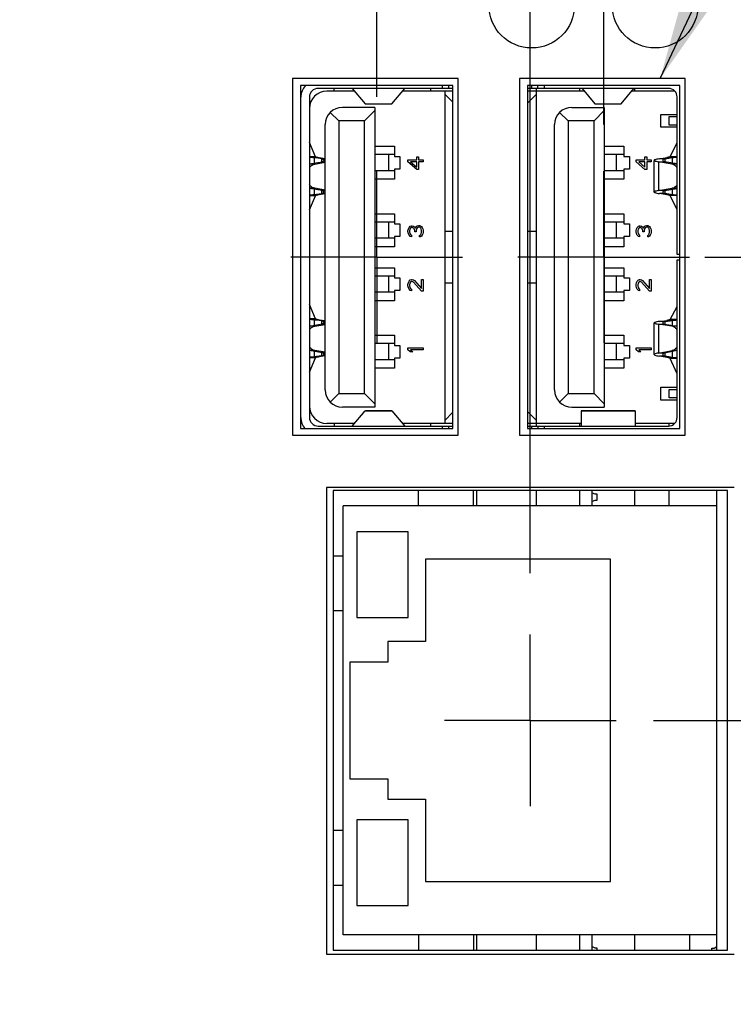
# Model space of a CAD drawing. Header units: inches. Extents: x 0.2 to 16.8, y 0.1 to 10.8.
# Tile 9 of 21: x 6.9 to 7.9, y 6 to 7.5. Entities that reach past the tile are written whole.
import ezdxf

# ---------------------------------------------------------------- set-up
doc = ezdxf.new("R2010")
doc.units = ezdxf.units.IN
doc.header["$LTSCALE"] = 0.935
doc.header["$MEASUREMENT"] = 0
doc.linetypes.add('CENTER', pattern=[0.6, 0.375, -0.075, 0.075, -0.075])
doc.layers.get('0').update_dxf_attribs({"linetype": 'CONTINUOUS'})
for name, color, linetype in [('DATUMCURVES', 7, 'CONTINUOUS'), ('DEFAULT_1', 7, 'CENTER'), ('DETAIL', 7, 'CONTINUOUS'), ('DIMENSIONS', 7, 'CONTINUOUS')]:
    doc.layers.add(name, color=color, linetype=linetype)
doc.styles.get("Standard").update_dxf_attribs({"font": 'txt', "width": 0.8})
doc.dimstyles.new('DIMSTYLE_1', dxfattribs={"dimtxt": 0.125, "dimasz": 0.18, "dimexe": 0.18, "dimexo": 0.0625, "dimgap": 0.09, "dimtad": 0, "dimtih": 1, "dimtoh": 1, "dimdec": 3, "dimzin": 4, "dimdsep": 46, "dimtxsty": 'STANDARD', "dimblk": '_FILLED', "dimblk1": '_FILLED', "dimblk2": '_FILLED', "dimcen": 0.09, "dimadec": 0, "dimazin": 0, "dimtp": 0.01, "dimtm": 0.01, "dimtfac": 1, "dimtdec": 3, "dimtofl": 0, "dimtmove": 0, "dimatfit": 3, "dimldrblk": '_FILLED', "dimfxl": 1, "dimtolj": 1, "dimtzin": 4, "dimarcsym": 0})

# ---------------------------------------------------------------- blocks, each defined once
blk = doc.blocks.new('*D1')
at = {"layer": 'DIMENSIONS', "color": 2, "linetype": 'CONTINUOUS'}
blk.add_line((6.1408, 5.055), (6.1408, 9.0511), dxfattribs=at)
at = {"layer": 'DIMENSIONS', "color": 2, "linetype": 'CONTINUOUS', "width": 0.8}
for s, p in [(']', (6.2033, 10.3386)), ('49.38', (6.2033, 9.8386)), ('[', (6.2033, 9.7386)), ('1.944', (6.2033, 9.1136))]:
    blk.add_text(s, height=0.125, rotation=90, dxfattribs=at).set_placement(p)
blk = doc.blocks.new('_FILLED')
at = {"color": 0, "linetype": 'BYBLOCK'}
blk.add_solid([(0, 0), (-1, 0.1736), (-1, -0.1736)], dxfattribs=at)
blk = doc.blocks.new('*D9')
at = {"layer": 'DIMENSIONS', "color": 2, "linetype": 'CONTINUOUS'}
blk.add_line((7.7915, 6.4606), (9.2663, 6.4606), dxfattribs=at)
at = {"layer": 'DIMENSIONS', "color": 2, "linetype": 'CONTINUOUS', "width": 0.8}
for s, p in [('[', (9.9538, 6.3981)), (']', (10.5538, 6.3981)), ('3.040', (9.3288, 6.3981)), ('77.23', (10.0538, 6.3981))]:
    blk.add_text(s, height=0.125, dxfattribs=at).set_placement(p)
blk = doc.blocks.new('*D10')
at = {"layer": 'DIMENSIONS', "color": 2, "linetype": 'CONTINUOUS'}
blk.add_line((7.8665, 7.1359), (9.2663, 7.1359), dxfattribs=at)
at = {"layer": 'DIMENSIONS', "color": 2, "linetype": 'CONTINUOUS', "width": 0.8}
for s, p in [('[', (9.9538, 7.0734)), (']', (10.5538, 7.0734)), ('3.716', (9.3288, 7.0734)), ('94.38', (10.0538, 7.0734))]:
    blk.add_text(s, height=0.125, dxfattribs=at).set_placement(p)
blk = doc.blocks.new('*D15')
at = {"layer": 'DIMENSIONS', "color": 2, "linetype": 'CONTINUOUS'}
blk.add_line((5.6918, 6.7724), (5.6918, 9.0511), dxfattribs=at)
at = {"layer": 'DIMENSIONS', "color": 2, "linetype": 'CONTINUOUS', "width": 0.8}
for s, p in [(']', (5.7543, 10.3386)), ('60.78', (5.7543, 9.8386)), ('[', (5.7543, 9.7386)), ('2.393', (5.7543, 9.1136))]:
    blk.add_text(s, height=0.125, rotation=90, dxfattribs=at).set_placement(p)
blk = doc.blocks.new('*D16')
at = {"layer": 'DIMENSIONS', "color": 2, "linetype": 'CONTINUOUS'}
blk.add_line((7.6118, 6.675), (7.6118, 9.0511), dxfattribs=at)
at = {"layer": 'DIMENSIONS', "color": 2, "linetype": 'CONTINUOUS', "width": 0.8}
for s, p in [(']', (7.6743, 10.2386)), ('12.01', (7.6743, 9.7386)), ('[', (7.6743, 9.6386)), ('.473', (7.6743, 9.1136))]:
    blk.add_text(s, height=0.125, rotation=90, dxfattribs=at).set_placement(p)
blk = doc.blocks.new('*D17')
at = {"layer": 'DIMENSIONS', "color": 2, "linetype": 'CONTINUOUS'}
for p, q in [((7.1021, 8.7887), (7.1021, 9.0511)), ((7.3878, 8.6375), (7.1021, 8.7887)), ((7.3878, 7.3695), (7.3878, 8.6375))]:
    blk.add_line(p, q, dxfattribs=at)
at = {"layer": 'DIMENSIONS', "color": 2, "linetype": 'CONTINUOUS', "width": 0.8}
for s, p in [(']', (7.1646, 10.2386)), ('17.71', (7.1646, 9.7386)), ('[', (7.1646, 9.6386)), ('.697', (7.1646, 9.1136))]:
    blk.add_text(s, height=0.125, rotation=90, dxfattribs=at).set_placement(p)
blk = doc.blocks.new('*D18')
at = {"layer": 'DIMENSIONS', "color": 2, "linetype": 'CONTINUOUS'}
for p, q in [((7.9653, 8.8228), (7.9653, 9.0511)), ((7.7188, 8.6765), (7.9653, 8.8228)), ((7.7188, 7.3289), (7.7188, 8.6765))]:
    blk.add_line(p, q, dxfattribs=at)
at = {"layer": 'DIMENSIONS', "color": 2, "linetype": 'CONTINUOUS', "width": 0.8}
for s, p in [(']', (8.0278, 10.0386)), ('9.3', (8.0278, 9.7386)), ('[', (8.0278, 9.6386)), ('.366', (8.0278, 9.1136))]:
    blk.add_text(s, height=0.125, rotation=90, dxfattribs=at).set_placement(p)

msp = doc.modelspace()

# ---------------------------------------------------------------- linework, layer by layer
at = {"color": 7, "linetype": 'CONTINUOUS'}
for p, q in [((7.2648, 7.3961), (7.2648, 6.8761)), ((7.5068, 7.3961), (7.2648, 7.3961)), ((7.5068, 6.8761), (7.5068, 7.3961)), ((7.5958, 7.3961), (7.5958, 6.8761)), ((7.8378, 7.3961), (7.5958, 7.3961)), ((7.8378, 6.8761), (7.8378, 7.3961)), ((7.2768, 7.3859), (7.2768, 6.8859)), ((7.4988, 7.3859), (7.2768, 7.3859)), ((7.4988, 7.3817), (7.3023, 7.3817)), ((7.3554, 7.3778), (7.3149, 7.3778)), ((7.3256, 7.3778), (7.3256, 7.3817)), ((7.3521, 7.3816), (7.3711, 7.3594)), ((7.4099, 7.3594), (7.4289, 7.3816)), ((7.4988, 7.3778), (7.4256, 7.3778)), ((7.4665, 7.3778), (7.4665, 7.3817)), ((7.483, 7.3859), (7.483, 7.3817)), ((7.4874, 6.8935), (7.4874, 7.3778)), ((7.4929, 7.3817), (7.4929, 7.3859)), ((7.4988, 6.8859), (7.4988, 7.3859)), ((7.6078, 7.3859), (7.6078, 6.8859)), ((7.8298, 7.3859), (7.6078, 7.3859)), ((7.8134, 7.3817), (7.6078, 7.3817)), ((7.6908, 7.3778), (7.6078, 7.3778)), ((7.6134, 7.3859), (7.6134, 7.3817)), ((7.6205, 7.3778), (7.6205, 6.8935)), ((7.6208, 7.3778), (7.6208, 7.3817)), ((7.6228, 7.3817), (7.6228, 7.3859)), ((7.6327, 7.3817), (7.6327, 7.3859)), ((7.6876, 7.3816), (7.7059, 7.3594)), ((7.7444, 7.3594), (7.7628, 7.3816)), ((7.8223, 7.3778), (7.7596, 7.3778)), ((7.7638, 7.3816), (7.7638, 7.3778)), ((7.8298, 6.8859), (7.8298, 7.3859)), ((7.2897, 7.3691), (7.2897, 6.9022)), ((7.4874, 7.373), (7.4988, 7.3617)), ((7.6078, 7.3604), (7.6205, 7.373)), ((7.826, 7.1396), (7.826, 7.3691)), ((7.385, 7.3541), (7.3378, 7.3541)), ((7.385, 7.3494), (7.3701, 7.3345)), ((7.3711, 7.3594), (7.4099, 7.3594)), ((7.3714, 7.3593), (7.3711, 7.3594)), ((7.3714, 7.3593), (7.4097, 7.3593)), ((7.385, 7.3541), (7.385, 6.9171)), ((7.4099, 7.3594), (7.4097, 7.3593)), ((7.6724, 7.3541), (7.7197, 7.3541)), ((7.7197, 7.3494), (7.7047, 7.3345)), ((7.7059, 7.3594), (7.7444, 7.3594)), ((7.7059, 7.3594), (7.7061, 7.3593)), ((7.7061, 7.3593), (7.7442, 7.3593)), ((7.7197, 7.3541), (7.7197, 6.9171)), ((7.7444, 7.3594), (7.7442, 7.3593)), ((7.3323, 7.3345), (7.32, 7.3468)), ((7.3323, 7.3345), (7.3323, 6.9368)), ((7.3701, 7.3345), (7.3323, 7.3345)), ((7.3701, 6.9368), (7.3701, 7.3345)), ((7.6669, 7.3345), (7.6546, 7.3468)), ((7.6669, 7.3345), (7.6669, 6.9368)), ((7.7047, 7.3345), (7.6669, 7.3345)), ((7.7047, 6.9368), (7.7047, 7.3345)), ((7.8023, 7.325), (7.8023, 7.3439)), ((7.8023, 7.3439), (7.826, 7.3439)), ((7.8145, 7.3282), (7.8145, 7.3408)), ((7.8145, 7.3408), (7.826, 7.3408)), ((7.3126, 6.9423), (7.3126, 7.3289)), ((7.6472, 6.9423), (7.6472, 7.3289)), ((7.826, 7.325), (7.8023, 7.325)), ((7.826, 7.3282), (7.8145, 7.3282)), ((7.2987, 7.2822), (7.2898, 7.3029)), ((7.385, 7.2974), (7.4138, 7.2974)), ((7.4138, 7.2974), (7.4138, 7.2827)), ((7.7197, 7.2974), (7.7484, 7.2974)), ((7.7484, 7.2974), (7.7484, 7.2827)), ((7.8158, 7.2821), (7.8259, 7.303)), ((7.2987, 7.2822), (7.2897, 7.2822)), ((7.2966, 7.2808), (7.2966, 7.2728)), ((7.2966, 7.2808), (7.3039, 7.2808)), ((7.3071, 7.2793), (7.2966, 7.2808)), ((7.3039, 7.2808), (7.3126, 7.2795)), ((7.3071, 7.2793), (7.3071, 7.2746)), ((7.3126, 7.2793), (7.3071, 7.2793)), ((7.4138, 7.2852), (7.385, 7.2852)), ((7.4048, 7.2852), (7.4048, 7.2616)), ((7.4138, 7.2827), (7.4216, 7.2827)), ((7.4216, 7.2827), (7.4216, 7.2642)), ((7.4334, 7.2746), (7.4334, 7.2774)), ((7.4334, 7.2774), (7.4461, 7.2774)), ((7.4461, 7.2774), (7.4461, 7.282)), ((7.4461, 7.282), (7.4489, 7.282)), ((7.4489, 7.282), (7.4489, 7.2774)), ((7.4489, 7.2774), (7.4555, 7.2774)), ((7.4555, 7.2774), (7.4555, 7.2746)), ((7.7484, 7.2852), (7.7197, 7.2852)), ((7.737, 7.2852), (7.737, 7.2616)), ((7.7484, 7.2827), (7.7563, 7.2827)), ((7.7563, 7.2827), (7.7563, 7.2642)), ((7.7661, 7.2746), (7.7661, 7.2774)), ((7.7661, 7.2774), (7.7788, 7.2774)), ((7.7788, 7.2774), (7.7788, 7.282)), ((7.7788, 7.282), (7.7816, 7.282)), ((7.7816, 7.282), (7.7816, 7.2774)), ((7.7816, 7.2774), (7.7882, 7.2774)), ((7.7882, 7.2774), (7.7882, 7.2746)), ((7.7925, 7.2307), (7.7925, 7.2768)), ((7.8004, 7.2791), (7.8111, 7.2808)), ((7.8083, 7.2791), (7.8004, 7.2791)), ((7.8083, 7.2791), (7.819, 7.2808)), ((7.8083, 7.2748), (7.8083, 7.2791)), ((7.8111, 7.2808), (7.819, 7.2808)), ((7.826, 7.2821), (7.8158, 7.2821)), ((7.819, 7.2728), (7.819, 7.2808)), ((7.2897, 7.2716), (7.3081, 7.2748)), ((7.2973, 7.2714), (7.2897, 7.2714)), ((7.2973, 7.2714), (7.3126, 7.274)), ((7.3081, 7.2748), (7.3126, 7.2748)), ((7.4138, 7.2616), (7.385, 7.2616)), ((7.4138, 7.2642), (7.4138, 7.2494)), ((7.4216, 7.2642), (7.4138, 7.2642)), ((7.4461, 7.2636), (7.4334, 7.2746)), ((7.4372, 7.2746), (7.4461, 7.2668)), ((7.4461, 7.2746), (7.4372, 7.2746)), ((7.4461, 7.2668), (7.4461, 7.2746)), ((7.4489, 7.2636), (7.4461, 7.2636)), ((7.4489, 7.2746), (7.4489, 7.2636)), ((7.4555, 7.2746), (7.4489, 7.2746)), ((7.7484, 7.2616), (7.7197, 7.2616)), ((7.7484, 7.2642), (7.7484, 7.2494)), ((7.7563, 7.2642), (7.7484, 7.2642)), ((7.7788, 7.2636), (7.7661, 7.2746)), ((7.7788, 7.2746), (7.7699, 7.2746)), ((7.7699, 7.2746), (7.7788, 7.2668)), ((7.7788, 7.2668), (7.7788, 7.2746)), ((7.7816, 7.2636), (7.7788, 7.2636)), ((7.7816, 7.2746), (7.7816, 7.2636)), ((7.7882, 7.2746), (7.7816, 7.2746)), ((7.7987, 7.2748), (7.7987, 7.2327)), ((7.7987, 7.2748), (7.8076, 7.2748)), ((7.8185, 7.2714), (7.7987, 7.2748)), ((7.826, 7.2716), (7.8076, 7.2748)), ((7.826, 7.2714), (7.8185, 7.2714)), ((7.4138, 7.2494), (7.385, 7.2494)), ((7.7484, 7.2494), (7.7197, 7.2494)), ((7.2973, 7.2361), (7.2897, 7.2361)), ((7.3081, 7.2327), (7.2897, 7.2359)), ((7.2966, 7.2347), (7.2966, 7.2267)), ((7.3126, 7.2335), (7.2973, 7.2361)), ((7.3071, 7.2329), (7.3071, 7.2282)), ((7.3126, 7.2327), (7.3081, 7.2327)), ((7.7987, 7.2327), (7.8185, 7.2361)), ((7.8076, 7.2327), (7.7987, 7.2327)), ((7.8076, 7.2327), (7.826, 7.2359)), ((7.8083, 7.2284), (7.8083, 7.2327)), ((7.826, 7.2361), (7.8185, 7.2361)), ((7.819, 7.2267), (7.819, 7.2347)), ((7.2987, 7.2253), (7.2897, 7.2253)), ((7.2898, 7.2046), (7.2987, 7.2253)), ((7.3071, 7.2282), (7.2966, 7.2267)), ((7.3039, 7.2267), (7.2966, 7.2267)), ((7.3126, 7.228), (7.3039, 7.2267)), ((7.3126, 7.2282), (7.3071, 7.2282)), ((7.8083, 7.2284), (7.8004, 7.2284)), ((7.8111, 7.2267), (7.8004, 7.2284)), ((7.819, 7.2267), (7.8083, 7.2284)), ((7.819, 7.2267), (7.8111, 7.2267)), ((7.826, 7.2254), (7.8158, 7.2254)), ((7.8259, 7.2045), (7.8158, 7.2254)), ((7.385, 7.199), (7.4138, 7.199)), ((7.4138, 7.199), (7.4138, 7.1843)), ((7.7197, 7.199), (7.7484, 7.199)), ((7.7484, 7.199), (7.7484, 7.1843)), ((7.4138, 7.1868), (7.385, 7.1868)), ((7.4048, 7.1868), (7.4048, 7.1632)), ((7.4138, 7.1843), (7.4216, 7.1843)), ((7.4216, 7.1843), (7.4216, 7.1658)), ((7.4334, 7.1739), (7.4339, 7.1771)), ((7.4339, 7.1771), (7.4349, 7.1789)), ((7.4349, 7.1789), (7.4367, 7.1808)), ((7.4363, 7.1766), (7.4358, 7.1744)), ((7.4372, 7.178), (7.4363, 7.1766)), ((7.4367, 7.1808), (7.4386, 7.1812)), ((7.4386, 7.1789), (7.4372, 7.178)), ((7.4386, 7.1812), (7.4395, 7.1812)), ((7.4395, 7.1789), (7.4386, 7.1789)), ((7.4395, 7.1812), (7.4414, 7.1808)), ((7.4414, 7.178), (7.4395, 7.1789)), ((7.4414, 7.1808), (7.4428, 7.1799)), ((7.4424, 7.1771), (7.4414, 7.178)), ((7.4433, 7.1744), (7.4424, 7.1771)), ((7.4428, 7.1799), (7.4442, 7.178)), ((7.4442, 7.178), (7.4452, 7.1803)), ((7.4452, 7.1803), (7.4466, 7.1812)), ((7.4456, 7.1771), (7.4452, 7.1744)), ((7.4466, 7.1785), (7.4456, 7.1771)), ((7.4466, 7.1812), (7.4485, 7.1817)), ((7.4485, 7.1794), (7.4466, 7.1785)), ((7.4485, 7.1817), (7.4503, 7.1817)), ((7.4503, 7.1794), (7.4485, 7.1794)), ((7.4503, 7.1817), (7.4517, 7.1812)), ((7.4513, 7.1789), (7.4503, 7.1794)), ((7.4522, 7.178), (7.4513, 7.1789)), ((7.4517, 7.1812), (7.4531, 7.1803)), ((7.4527, 7.1771), (7.4522, 7.178)), ((7.4531, 7.1748), (7.4527, 7.1771)), ((7.4531, 7.1803), (7.4541, 7.1789)), ((7.4541, 7.1789), (7.455, 7.1771)), ((7.455, 7.1771), (7.4555, 7.1753)), ((7.4555, 7.1753), (7.4555, 7.1716)), ((7.7197, 7.1872), (7.7484, 7.1872)), ((7.7484, 7.1868), (7.7197, 7.1868)), ((7.737, 7.1868), (7.737, 7.1632)), ((7.7484, 7.1843), (7.7563, 7.1843)), ((7.7563, 7.1843), (7.7563, 7.1658)), ((7.7661, 7.1739), (7.7666, 7.1771)), ((7.7666, 7.1771), (7.7675, 7.1789)), ((7.7675, 7.1789), (7.7694, 7.1808)), ((7.7689, 7.1766), (7.7685, 7.1744)), ((7.7699, 7.178), (7.7689, 7.1766)), ((7.7694, 7.1808), (7.7713, 7.1812)), ((7.7713, 7.1789), (7.7699, 7.178)), ((7.7713, 7.1812), (7.7722, 7.1812)), ((7.7722, 7.1789), (7.7713, 7.1789)), ((7.7722, 7.1812), (7.7741, 7.1808)), ((7.7741, 7.178), (7.7722, 7.1789)), ((7.7741, 7.1808), (7.7755, 7.1799)), ((7.775, 7.1771), (7.7741, 7.178)), ((7.776, 7.1744), (7.775, 7.1771)), ((7.7755, 7.1799), (7.7769, 7.178)), ((7.7769, 7.178), (7.7778, 7.1803)), ((7.7778, 7.1803), (7.7793, 7.1812)), ((7.7783, 7.1771), (7.7778, 7.1744)), ((7.7793, 7.1785), (7.7783, 7.1771)), ((7.7793, 7.1812), (7.7811, 7.1817)), ((7.7811, 7.1794), (7.7793, 7.1785)), ((7.7811, 7.1817), (7.783, 7.1817)), ((7.783, 7.1794), (7.7811, 7.1794)), ((7.783, 7.1817), (7.7844, 7.1812)), ((7.7839, 7.1789), (7.783, 7.1794)), ((7.7849, 7.178), (7.7839, 7.1789)), ((7.7844, 7.1812), (7.7858, 7.1803)), ((7.7854, 7.1771), (7.7849, 7.178)), ((7.7858, 7.1748), (7.7854, 7.1771)), ((7.7858, 7.1803), (7.7868, 7.1789)), ((7.7868, 7.1789), (7.7877, 7.1771)), ((7.7877, 7.1771), (7.7882, 7.1753)), ((7.7882, 7.1753), (7.7882, 7.1716)), ((7.4138, 7.1632), (7.385, 7.1632)), ((7.4138, 7.1658), (7.4138, 7.151)), ((7.4216, 7.1658), (7.4138, 7.1658)), ((7.4334, 7.173), (7.4334, 7.1739)), ((7.4339, 7.1698), (7.4334, 7.173)), ((7.4349, 7.1679), (7.4339, 7.1698)), ((7.4367, 7.1661), (7.4349, 7.1679)), ((7.4358, 7.1744), (7.4358, 7.1725)), ((7.4358, 7.1725), (7.4363, 7.1702)), ((7.4363, 7.1702), (7.4372, 7.1688)), ((7.4386, 7.1656), (7.4367, 7.1661)), ((7.4372, 7.1688), (7.4386, 7.1679)), ((7.4386, 7.1679), (7.4386, 7.1656)), ((7.4433, 7.1725), (7.4433, 7.1744)), ((7.4452, 7.1725), (7.4433, 7.1725)), ((7.4452, 7.1744), (7.4452, 7.1725)), ((7.4503, 7.1675), (7.4513, 7.1679)), ((7.4503, 7.1652), (7.4503, 7.1675)), ((7.4517, 7.1656), (7.4503, 7.1652)), ((7.4513, 7.1679), (7.4522, 7.1688)), ((7.4531, 7.1665), (7.4517, 7.1656)), ((7.4522, 7.1688), (7.4527, 7.1698)), ((7.4527, 7.1698), (7.4531, 7.1721)), ((7.4531, 7.1721), (7.4531, 7.1748)), ((7.4541, 7.1679), (7.4531, 7.1665)), ((7.455, 7.1698), (7.4541, 7.1679)), ((7.4555, 7.1716), (7.455, 7.1698)), ((7.4874, 7.1734), (7.4988, 7.1734)), ((7.6078, 7.1734), (7.6205, 7.1734)), ((7.7484, 7.1632), (7.7197, 7.1632)), ((7.7484, 7.1658), (7.7484, 7.151)), ((7.7563, 7.1658), (7.7484, 7.1658)), ((7.7661, 7.173), (7.7661, 7.1739)), ((7.7666, 7.1698), (7.7661, 7.173)), ((7.7675, 7.1679), (7.7666, 7.1698)), ((7.7694, 7.1661), (7.7675, 7.1679)), ((7.7685, 7.1744), (7.7685, 7.1725)), ((7.7685, 7.1725), (7.7689, 7.1702)), ((7.7689, 7.1702), (7.7699, 7.1688)), ((7.7713, 7.1656), (7.7694, 7.1661)), ((7.7699, 7.1688), (7.7713, 7.1679)), ((7.7713, 7.1679), (7.7713, 7.1656)), ((7.776, 7.1725), (7.776, 7.1744)), ((7.7778, 7.1725), (7.776, 7.1725)), ((7.7778, 7.1744), (7.7778, 7.1725)), ((7.783, 7.1675), (7.7839, 7.1679)), ((7.783, 7.1652), (7.783, 7.1675)), ((7.7844, 7.1656), (7.783, 7.1652)), ((7.7839, 7.1679), (7.7849, 7.1688)), ((7.7858, 7.1665), (7.7844, 7.1656)), ((7.7849, 7.1688), (7.7854, 7.1698)), ((7.7854, 7.1698), (7.7858, 7.1721)), ((7.7858, 7.1721), (7.7858, 7.1748)), ((7.7868, 7.1679), (7.7858, 7.1665)), ((7.7877, 7.1698), (7.7868, 7.1679)), ((7.7882, 7.1716), (7.7877, 7.1698)), ((7.4138, 7.151), (7.385, 7.151)), ((7.7484, 7.151), (7.7197, 7.151)), ((7.8298, 7.1396), (7.826, 7.1396)), ((7.385, 7.1203), (7.4138, 7.1203)), ((7.4138, 7.1203), (7.4138, 7.1055)), ((7.7197, 7.1203), (7.7484, 7.1203)), ((7.7484, 7.1203), (7.7484, 7.1055)), ((7.826, 6.9022), (7.826, 7.1317)), ((7.826, 7.1317), (7.8298, 7.1317)), ((7.4138, 7.1081), (7.385, 7.1081)), ((7.4048, 7.1081), (7.4048, 7.0845)), ((7.4138, 7.1055), (7.4216, 7.1055)), ((7.4216, 7.1055), (7.4216, 7.087)), ((7.7484, 7.1081), (7.7197, 7.1081)), ((7.737, 7.1081), (7.737, 7.0845)), ((7.7484, 7.1055), (7.7563, 7.1055)), ((7.7563, 7.1055), (7.7563, 7.087)), ((7.4334, 7.0961), (7.4339, 7.0988)), ((7.4334, 7.0942), (7.4334, 7.0961)), ((7.4339, 7.091), (7.4334, 7.0942)), ((7.4339, 7.0988), (7.4349, 7.1007)), ((7.4349, 7.0892), (7.4339, 7.091)), ((7.4349, 7.1007), (7.4367, 7.1025)), ((7.4367, 7.0873), (7.4349, 7.0892)), ((7.4363, 7.0979), (7.4358, 7.0956)), ((7.4358, 7.0956), (7.4358, 7.0938)), ((7.4358, 7.0938), (7.4363, 7.0915)), ((7.4372, 7.0993), (7.4363, 7.0979)), ((7.4363, 7.0915), (7.4372, 7.0901)), ((7.4367, 7.1025), (7.4386, 7.103)), ((7.4386, 7.1002), (7.4372, 7.0993)), ((7.4372, 7.0901), (7.4386, 7.0892)), ((7.4386, 7.103), (7.4395, 7.103)), ((7.4395, 7.1002), (7.4386, 7.1002)), ((7.4386, 7.0892), (7.4386, 7.0869)), ((7.4395, 7.103), (7.4414, 7.1025)), ((7.4414, 7.0993), (7.4395, 7.1002)), ((7.4414, 7.1025), (7.4428, 7.1016)), ((7.4531, 7.0864), (7.4414, 7.0993)), ((7.4428, 7.1016), (7.4531, 7.0901)), ((7.4531, 7.0901), (7.4531, 7.103)), ((7.4531, 7.103), (7.4555, 7.103)), ((7.4555, 7.103), (7.4555, 7.0864)), ((7.4988, 7.0978), (7.4874, 7.0978)), ((7.6205, 7.0978), (7.6078, 7.0978)), ((7.7661, 7.0961), (7.7666, 7.0988)), ((7.7661, 7.0942), (7.7661, 7.0961)), ((7.7666, 7.091), (7.7661, 7.0942)), ((7.7666, 7.0988), (7.7675, 7.1007)), ((7.7675, 7.0892), (7.7666, 7.091)), ((7.7675, 7.1007), (7.7694, 7.1025)), ((7.7694, 7.0873), (7.7675, 7.0892)), ((7.7689, 7.0979), (7.7685, 7.0956)), ((7.7685, 7.0956), (7.7685, 7.0938)), ((7.7685, 7.0938), (7.7689, 7.0915)), ((7.7699, 7.0993), (7.7689, 7.0979)), ((7.7689, 7.0915), (7.7699, 7.0901)), ((7.7694, 7.1025), (7.7713, 7.103)), ((7.7713, 7.1002), (7.7699, 7.0993)), ((7.7699, 7.0901), (7.7713, 7.0892)), ((7.7713, 7.103), (7.7722, 7.103)), ((7.7722, 7.1002), (7.7713, 7.1002)), ((7.7713, 7.0892), (7.7713, 7.0869)), ((7.7722, 7.103), (7.7741, 7.1025)), ((7.7741, 7.0993), (7.7722, 7.1002)), ((7.7741, 7.1025), (7.7755, 7.1016)), ((7.7858, 7.0864), (7.7741, 7.0993)), ((7.7755, 7.1016), (7.7858, 7.0901)), ((7.7858, 7.0901), (7.7858, 7.103)), ((7.7858, 7.103), (7.7882, 7.103)), ((7.7882, 7.103), (7.7882, 7.0864)), ((7.4138, 7.0845), (7.385, 7.0845)), ((7.4138, 7.087), (7.4138, 7.0723)), ((7.4216, 7.087), (7.4138, 7.087)), ((7.4386, 7.0869), (7.4367, 7.0873)), ((7.4555, 7.0864), (7.4531, 7.0864)), ((7.7484, 7.0845), (7.7197, 7.0845)), ((7.7484, 7.087), (7.7484, 7.0723)), ((7.7563, 7.087), (7.7484, 7.087)), ((7.7713, 7.0869), (7.7694, 7.0873)), ((7.7882, 7.0864), (7.7858, 7.0864)), ((7.2987, 7.046), (7.2898, 7.0667)), ((7.4138, 7.0723), (7.385, 7.0723)), ((7.7484, 7.0723), (7.7197, 7.0723)), ((7.8158, 7.0448), (7.826, 7.064)), ((7.2987, 7.046), (7.2897, 7.046)), ((7.2897, 7.0354), (7.3081, 7.0386)), ((7.2973, 7.0352), (7.2897, 7.0352)), ((7.2966, 7.0446), (7.2966, 7.0366)), ((7.2966, 7.0446), (7.3039, 7.0446)), ((7.3071, 7.043), (7.2966, 7.0446)), ((7.2973, 7.0352), (7.3126, 7.0378)), ((7.3039, 7.0446), (7.3126, 7.0433)), ((7.3071, 7.043), (7.3071, 7.0384)), ((7.3126, 7.043), (7.3071, 7.043)), ((7.3081, 7.0386), (7.3126, 7.0386)), ((7.7925, 6.9938), (7.7925, 7.04)), ((7.7987, 7.0381), (7.7987, 6.996)), ((7.7987, 7.0381), (7.8076, 7.0381)), ((7.8183, 7.035), (7.7987, 7.0381)), ((7.8004, 7.0421), (7.8111, 7.0436)), ((7.8083, 7.0421), (7.8004, 7.0421)), ((7.8076, 7.0381), (7.826, 7.0352)), ((7.8083, 7.0421), (7.819, 7.0436)), ((7.8083, 7.0381), (7.8083, 7.0421)), ((7.8111, 7.0436), (7.819, 7.0436)), ((7.826, 7.0448), (7.8158, 7.0448)), ((7.826, 7.035), (7.8183, 7.035)), ((7.819, 7.0363), (7.819, 7.0436)), ((7.385, 7.0219), (7.4138, 7.0219)), ((7.4138, 7.0219), (7.4138, 7.0071)), ((7.7197, 7.0219), (7.7484, 7.0219)), ((7.7484, 7.0219), (7.7484, 7.0071)), ((7.4138, 7.0097), (7.385, 7.0097)), ((7.4048, 7.0097), (7.4048, 6.986)), ((7.4138, 7.0071), (7.4216, 7.0071)), ((7.4216, 7.0071), (7.4216, 6.9886)), ((7.4334, 7.0006), (7.4334, 7.0034)), ((7.4334, 7.0034), (7.4555, 7.0034)), ((7.4555, 7.0034), (7.4555, 7.0006)), ((7.7484, 7.0097), (7.7197, 7.0097)), ((7.737, 7.0097), (7.737, 6.986)), ((7.7484, 7.0071), (7.7563, 7.0071)), ((7.7563, 7.0071), (7.7563, 6.9886)), ((7.7661, 7.0006), (7.7661, 7.0034)), ((7.7661, 7.0034), (7.7882, 7.0034)), ((7.7882, 7.0034), (7.7882, 7.0006)), ((7.2973, 6.9999), (7.2897, 6.9999)), ((7.3081, 6.9965), (7.2897, 6.9997)), ((7.2987, 6.9891), (7.2897, 6.9891)), ((7.2898, 6.9683), (7.2987, 6.9891)), ((7.2966, 6.9985), (7.2966, 6.9904)), ((7.3071, 6.992), (7.2966, 6.9904)), ((7.3039, 6.9904), (7.2966, 6.9904)), ((7.3126, 6.9972), (7.2973, 6.9999)), ((7.3126, 6.9918), (7.3039, 6.9904)), ((7.3071, 6.9967), (7.3071, 6.992)), ((7.3126, 6.992), (7.3071, 6.992)), ((7.3126, 6.9965), (7.3081, 6.9965)), ((7.4367, 6.9978), (7.4334, 7.0006)), ((7.4405, 6.9978), (7.4367, 6.9978)), ((7.4555, 7.0006), (7.4372, 7.0006)), ((7.4372, 7.0006), (7.4405, 6.9978)), ((7.7694, 6.9978), (7.7661, 7.0006)), ((7.7732, 6.9978), (7.7694, 6.9978)), ((7.7882, 7.0006), (7.7699, 7.0006)), ((7.7699, 7.0006), (7.7732, 6.9978)), ((7.7987, 6.996), (7.8186, 6.9997)), ((7.8076, 6.996), (7.7987, 6.996)), ((7.8083, 6.9914), (7.8004, 6.9914)), ((7.8111, 6.9895), (7.8004, 6.9914)), ((7.826, 6.9995), (7.8076, 6.996)), ((7.8083, 6.9914), (7.8083, 6.996)), ((7.819, 6.9895), (7.8083, 6.9914)), ((7.819, 6.9895), (7.8111, 6.9895)), ((7.826, 6.9997), (7.8186, 6.9997)), ((7.819, 6.9895), (7.819, 6.9982)), ((7.4138, 6.986), (7.385, 6.986)), ((7.4138, 6.9886), (7.4138, 6.9738)), ((7.4216, 6.9886), (7.4138, 6.9886)), ((7.7484, 6.986), (7.7197, 6.986)), ((7.7484, 6.9886), (7.7484, 6.9738)), ((7.7563, 6.9886), (7.7484, 6.9886)), ((7.826, 6.9882), (7.8158, 6.9882)), ((7.8259, 6.9656), (7.8158, 6.9882)), ((7.4138, 6.9738), (7.385, 6.9738)), ((7.7484, 6.9738), (7.7197, 6.9738)), ((7.8023, 6.9274), (7.8023, 6.9463)), ((7.8023, 6.9463), (7.826, 6.9463)), ((7.32, 6.9245), (7.3323, 6.9368)), ((7.3323, 6.9368), (7.3701, 6.9368)), ((7.3701, 6.9368), (7.385, 6.9219)), ((7.6546, 6.9245), (7.6669, 6.9368)), ((7.6669, 6.9368), (7.7047, 6.9368)), ((7.7047, 6.9368), (7.7197, 6.9219)), ((7.8145, 6.9305), (7.8145, 6.943)), ((7.8145, 6.943), (7.826, 6.943)), ((7.385, 6.9171), (7.3378, 6.9171)), ((7.6724, 6.9171), (7.7197, 6.9171)), ((7.826, 6.9274), (7.8023, 6.9274)), ((7.826, 6.9305), (7.8145, 6.9305)), ((7.3521, 6.8896), (7.3711, 6.9119)), ((7.3711, 6.9119), (7.3714, 6.912)), ((7.3711, 6.9119), (7.4099, 6.9119)), ((7.4097, 6.912), (7.3714, 6.912)), ((7.4097, 6.912), (7.4099, 6.9119)), ((7.4099, 6.9119), (7.4289, 6.8896)), ((7.4988, 6.9096), (7.4874, 6.8982)), ((7.6205, 6.8982), (7.6078, 6.9109)), ((7.6858, 6.912), (7.6858, 6.8896)), ((7.6858, 6.912), (7.7645, 6.912)), ((7.7645, 6.9119), (7.6858, 6.9119)), ((7.7645, 6.912), (7.7645, 6.8896)), ((7.3023, 6.8896), (7.4988, 6.8896)), ((7.3554, 6.8935), (7.3149, 6.8935)), ((7.3256, 6.8935), (7.3256, 6.8896)), ((7.4988, 6.8935), (7.4256, 6.8935)), ((7.4665, 6.8896), (7.4665, 6.8935)), ((7.483, 6.8896), (7.483, 6.8859)), ((7.4929, 6.8859), (7.4929, 6.8896)), ((7.6858, 6.8935), (7.6078, 6.8935)), ((7.6078, 6.8896), (7.8134, 6.8896)), ((7.6134, 6.8896), (7.6134, 6.8859)), ((7.6208, 6.8896), (7.6208, 6.8935)), ((7.6228, 6.8896), (7.6228, 6.8859)), ((7.6327, 6.8859), (7.6327, 6.8896)), ((7.8223, 6.8935), (7.7645, 6.8935)), ((7.8142, 6.8897), (7.8142, 6.8935)), ((7.2648, 6.8761), (7.5068, 6.8761)), ((7.2768, 6.8859), (7.4988, 6.8859)), ((7.5958, 6.8761), (7.8378, 6.8761)), ((7.6078, 6.8859), (7.8298, 6.8859)), ((7.3143, 6.8001), (7.3143, 6.1201)), ((7.9093, 6.8001), (7.3143, 6.8001)), ((7.3243, 6.7956), (7.3243, 6.1256)), ((7.8993, 6.7956), (7.3243, 6.7956)), ((7.4488, 6.7731), (7.4488, 6.7956)), ((7.5288, 6.7731), (7.5288, 6.7956)), ((7.6208, 6.7731), (7.6208, 6.7956)), ((7.7018, 6.7731), (7.7018, 6.7956)), ((7.7018, 6.7924), (7.7058, 6.7907)), ((7.7058, 6.7907), (7.7088, 6.7907)), ((7.7088, 6.7907), (7.7088, 6.7812)), ((7.7638, 6.7956), (7.7638, 6.7731)), ((7.8142, 6.7731), (7.8142, 6.7956)), ((7.8838, 6.1256), (7.8838, 6.7956)), ((7.8993, 6.1256), (7.8993, 6.7956)), ((7.7058, 6.7812), (7.7018, 6.7794)), ((7.7088, 6.7812), (7.7058, 6.7812)), ((7.3388, 6.1481), (7.3388, 6.7731)), ((7.8838, 6.7731), (7.3388, 6.7731)), ((7.3588, 6.7356), (7.3588, 6.6106)), ((7.4338, 6.7356), (7.3588, 6.7356)), ((7.4338, 6.6106), (7.4338, 6.7356)), ((7.3243, 6.7006), (7.3388, 6.7006)), ((7.4588, 6.6956), (7.4588, 6.5756)), ((7.7288, 6.6956), (7.4588, 6.6956)), ((7.7288, 6.2256), (7.7288, 6.6956)), ((7.3243, 6.6206), (7.3388, 6.6206)), ((7.3588, 6.6106), (7.4338, 6.6106)), ((7.4038, 6.5756), (7.4038, 6.5456)), ((7.4588, 6.5756), (7.4038, 6.5756)), ((7.3488, 6.5456), (7.3488, 6.3756)), ((7.4038, 6.5456), (7.3488, 6.5456)), ((7.3488, 6.3756), (7.4038, 6.3756)), ((7.4038, 6.3756), (7.4038, 6.3456)), ((7.4038, 6.3456), (7.4588, 6.3456)), ((7.4588, 6.3456), (7.4588, 6.2256)), ((7.3588, 6.3156), (7.3588, 6.1906)), ((7.4338, 6.3156), (7.3588, 6.3156)), ((7.4338, 6.1906), (7.4338, 6.3156)), ((7.3243, 6.3006), (7.3388, 6.3006)), ((7.3243, 6.2206), (7.3388, 6.2206)), ((7.4588, 6.2256), (7.7288, 6.2256)), ((7.3588, 6.1906), (7.4338, 6.1906)), ((7.8838, 6.1481), (7.3388, 6.1481)), ((7.4488, 6.1481), (7.4488, 6.1256)), ((7.5288, 6.1481), (7.5288, 6.1256)), ((7.6208, 6.1256), (7.6208, 6.1481)), ((7.7018, 6.1256), (7.7018, 6.1481)), ((7.7638, 6.1481), (7.7638, 6.1256)), ((7.8438, 6.1481), (7.8438, 6.1256)), ((7.7018, 6.1309), (7.7058, 6.1292)), ((7.7058, 6.1292), (7.7088, 6.1292)), ((7.7088, 6.1292), (7.7088, 6.1256)), ((7.8768, 6.1284), (7.8798, 6.1284)), ((7.8768, 6.1256), (7.8768, 6.1284)), ((7.8798, 6.1284), (7.8838, 6.1309)), ((7.3143, 6.1201), (7.9093, 6.1201)), ((7.3243, 6.1256), (7.8993, 6.1256))]:
    msp.add_line(p, q, dxfattribs=at)
at = {"color": 3, "linetype": 'CONTINUOUS'}
for p, q in [((7.6838, 7.3778), (7.6838, 7.3817)), ((7.6838, 6.8896), (7.6838, 6.8935)), ((7.5338, 6.7731), (7.5338, 6.7956)), ((7.6838, 6.7731), (7.6838, 6.7956)), ((7.5338, 6.1256), (7.5338, 6.1481)), ((7.6838, 6.1256), (7.6838, 6.1481))]:
    msp.add_line(p, q, dxfattribs=at)
at = {"color": 7, "linetype": 'CONTINUOUS'}
for centre, radius, start, end in [((7.3023, 7.3691), 0.0251, 137.8124, 180), ((7.3023, 7.3691), 0.0126, 90, 180), ((7.3149, 7.3526), 0.0252, 90, 180), ((7.8134, 7.3691), 0.0126, 0, 90), ((7.3378, 7.3289), 0.0252, 90, 180), ((7.6724, 7.3289), 0.0252, 90, 180), ((7.3378, 6.9423), 0.0252, 180, 270), ((7.6724, 6.9423), 0.0252, 180, 270), ((7.3149, 6.9187), 0.0252, 180, 270), ((7.3023, 6.9022), 0.0251, 180, 220.7752), ((7.3023, 6.9022), 0.0126, 180, 270), ((7.8134, 6.9022), 0.0126, 270, 360)]:
    msp.add_arc(centre, radius, start, end, dxfattribs=at)
for points, knots in [([(7.2897, 7.2815), (7.2906, 7.2814), (7.293, 7.2813), (7.2952, 7.281), (7.2966, 7.2808)], [0, 0, 0, 0, 0.398031, 1, 1, 1, 1]), ([(7.2987, 7.2822), (7.2988, 7.2819), (7.2998, 7.2816), (7.3015, 7.2812), (7.303, 7.281), (7.3039, 7.2808)], [0, 0, 0, 0, 0.161119, 0.500885, 1, 1, 1, 1]), ([(7.3071, 7.2793), (7.3078, 7.2791), (7.309, 7.2788), (7.3104, 7.2779), (7.3107, 7.277), (7.3107, 7.2767)], [0, 0, 0, 0, 0.451827, 0.807381, 1, 1, 1, 1]), ([(7.3107, 7.2767), (7.3107, 7.2766), (7.3106, 7.2761), (7.3097, 7.2752), (7.3087, 7.2749), (7.3081, 7.2748)], [0, 0, 0, 0, 0.097208, 0.483971, 1, 1, 1, 1]), ([(7.8004, 7.2791), (7.799, 7.2789), (7.7966, 7.2785), (7.7944, 7.278), (7.7925, 7.2773), (7.7925, 7.2769), (7.7925, 7.2769)], [0, 0, 0, 0, 0.489793, 0.821605, 0.981913, 1, 1, 1, 1]), ([(7.7925, 7.2769), (7.7926, 7.2767), (7.7935, 7.2757), (7.7956, 7.2755), (7.7975, 7.275), (7.7987, 7.2748)], [0, 0, 0, 0, 0.111891, 0.450358, 1, 1, 1, 1]), ([(7.8083, 7.2791), (7.8076, 7.279), (7.8065, 7.2787), (7.8053, 7.2779), (7.805, 7.2771), (7.805, 7.2768)], [0, 0, 0, 0, 0.457109, 0.817378, 1, 1, 1, 1]), ([(7.805, 7.2768), (7.805, 7.2767), (7.8051, 7.2761), (7.806, 7.2752), (7.807, 7.2749), (7.8076, 7.2748)], [0, 0, 0, 0, 0.11801, 0.500586, 1, 1, 1, 1]), ([(7.8158, 7.2821), (7.8157, 7.2819), (7.8148, 7.2816), (7.8133, 7.2812), (7.8119, 7.281), (7.8111, 7.2808)], [0, 0, 0, 0, 0.165524, 0.503893, 1, 1, 1, 1]), ([(7.819, 7.2808), (7.8202, 7.281), (7.8224, 7.2813), (7.8248, 7.2814), (7.8258, 7.2815), (7.826, 7.2815)], [0, 0, 0, 0, 0.523417, 0.939995, 1, 1, 1, 1]), ([(7.2896, 7.2659), (7.2899, 7.2664), (7.2911, 7.268), (7.2935, 7.2702), (7.296, 7.2712), (7.2973, 7.2714)], [0, 0, 0, 0, 0.180597, 0.608649, 1, 1, 1, 1]), ([(7.8261, 7.2659), (7.8258, 7.2664), (7.8246, 7.268), (7.8222, 7.2702), (7.8197, 7.2712), (7.8185, 7.2714)], [0, 0, 0, 0, 0.180512, 0.608611, 1, 1, 1, 1]), ([(7.2973, 7.2361), (7.296, 7.2363), (7.2935, 7.2373), (7.2911, 7.2395), (7.2899, 7.2411), (7.2896, 7.2416)], [0, 0, 0, 0, 0.391358, 0.819415, 1, 1, 1, 1]), ([(7.3107, 7.2308), (7.3107, 7.2309), (7.3106, 7.2314), (7.3097, 7.2323), (7.3087, 7.2326), (7.3081, 7.2327)], [0, 0, 0, 0, 0.096822, 0.483757, 1, 1, 1, 1]), ([(7.7987, 7.2327), (7.7975, 7.2325), (7.7956, 7.232), (7.7935, 7.2318), (7.7926, 7.2308), (7.7925, 7.2306)], [0, 0, 0, 0, 0.549437, 0.888224, 1, 1, 1, 1]), ([(7.8076, 7.2327), (7.807, 7.2326), (7.806, 7.2323), (7.8051, 7.2314), (7.805, 7.2308), (7.805, 7.2307)], [0, 0, 0, 0, 0.499421, 0.882002, 1, 1, 1, 1]), ([(7.8185, 7.2361), (7.8197, 7.2363), (7.8222, 7.2373), (7.8246, 7.2395), (7.8258, 7.2411), (7.8261, 7.2415)], [0, 0, 0, 0, 0.391396, 0.8195, 1, 1, 1, 1]), ([(7.2966, 7.2267), (7.2952, 7.2265), (7.293, 7.2262), (7.2906, 7.2261), (7.2897, 7.226)], [0, 0, 0, 0, 0.601969, 1, 1, 1, 1]), ([(7.3039, 7.2267), (7.303, 7.2265), (7.3015, 7.2263), (7.2998, 7.2259), (7.2988, 7.2256), (7.2987, 7.2253)], [0, 0, 0, 0, 0.499123, 0.838885, 1, 1, 1, 1]), ([(7.3071, 7.2282), (7.3078, 7.2284), (7.309, 7.2287), (7.3104, 7.2296), (7.3107, 7.2305), (7.3107, 7.2308)], [0, 0, 0, 0, 0.452029, 0.80774, 1, 1, 1, 1]), ([(7.7925, 7.2306), (7.7925, 7.2306), (7.7925, 7.2302), (7.7944, 7.2295), (7.7966, 7.229), (7.799, 7.2286), (7.8004, 7.2284)], [0, 0, 0, 0, 0.018084, 0.178256, 0.510391, 1, 1, 1, 1]), ([(7.805, 7.2307), (7.805, 7.2304), (7.8053, 7.2296), (7.8065, 7.2288), (7.8076, 7.2285), (7.8083, 7.2284)], [0, 0, 0, 0, 0.182633, 0.542897, 1, 1, 1, 1]), ([(7.8158, 7.2254), (7.8157, 7.2256), (7.8148, 7.2259), (7.8133, 7.2263), (7.8119, 7.2265), (7.8111, 7.2267)], [0, 0, 0, 0, 0.165525, 0.503896, 1, 1, 1, 1]), ([(7.826, 7.226), (7.8258, 7.226), (7.8248, 7.2261), (7.8224, 7.2262), (7.8202, 7.2265), (7.819, 7.2267)], [0, 0, 0, 0, 0.060006, 0.476583, 1, 1, 1, 1]), ([(7.2896, 7.0297), (7.2899, 7.0302), (7.2911, 7.0318), (7.2935, 7.034), (7.296, 7.035), (7.2973, 7.0352)], [0, 0, 0, 0, 0.180597, 0.608649, 1, 1, 1, 1]), ([(7.2897, 7.0453), (7.2906, 7.0452), (7.293, 7.0451), (7.2952, 7.0448), (7.2966, 7.0446)], [0, 0, 0, 0, 0.398031, 1, 1, 1, 1]), ([(7.2987, 7.046), (7.2988, 7.0457), (7.2998, 7.0454), (7.3015, 7.045), (7.303, 7.0447), (7.3039, 7.0446)], [0, 0, 0, 0, 0.161119, 0.500885, 1, 1, 1, 1]), ([(7.3071, 7.043), (7.3078, 7.0429), (7.309, 7.0426), (7.3104, 7.0417), (7.3107, 7.0408), (7.3107, 7.0405)], [0, 0, 0, 0, 0.451827, 0.807381, 1, 1, 1, 1]), ([(7.3107, 7.0405), (7.3107, 7.0404), (7.3106, 7.0399), (7.3097, 7.0389), (7.3087, 7.0387), (7.3081, 7.0386)], [0, 0, 0, 0, 0.097208, 0.483971, 1, 1, 1, 1]), ([(7.8004, 7.0421), (7.799, 7.0419), (7.7966, 7.0415), (7.7944, 7.041), (7.7925, 7.0404), (7.7925, 7.04), (7.7925, 7.04)], [0, 0, 0, 0, 0.492736, 0.825538, 0.983294, 1, 1, 1, 1]), ([(7.7925, 7.04), (7.7926, 7.0398), (7.7935, 7.039), (7.7956, 7.0388), (7.7975, 7.0383), (7.7987, 7.0381)], [0, 0, 0, 0, 0.107385, 0.446445, 1, 1, 1, 1]), ([(7.8083, 7.0421), (7.8076, 7.042), (7.8065, 7.0417), (7.8053, 7.041), (7.805, 7.0402), (7.805, 7.04)], [0, 0, 0, 0, 0.471496, 0.828436, 1, 1, 1, 1]), ([(7.805, 7.04), (7.805, 7.0398), (7.8051, 7.0393), (7.8061, 7.0385), (7.807, 7.0382), (7.8076, 7.0381)], [0, 0, 0, 0, 0.110713, 0.485355, 1, 1, 1, 1]), ([(7.8158, 7.0448), (7.8157, 7.0446), (7.8148, 7.0443), (7.8133, 7.044), (7.8119, 7.0438), (7.8111, 7.0436)], [0, 0, 0, 0, 0.162966, 0.501481, 1, 1, 1, 1]), ([(7.8261, 7.0296), (7.8257, 7.0301), (7.8245, 7.0317), (7.8221, 7.0339), (7.8196, 7.0348), (7.8183, 7.035)], [0, 0, 0, 0, 0.194012, 0.614824, 1, 1, 1, 1]), ([(7.819, 7.0436), (7.8202, 7.0438), (7.8224, 7.044), (7.8248, 7.0442), (7.8258, 7.0442), (7.826, 7.0443)], [0, 0, 0, 0, 0.524234, 0.938927, 1, 1, 1, 1]), ([(7.2973, 6.9999), (7.296, 7.0001), (7.2935, 7.0011), (7.2911, 7.0033), (7.2899, 7.0049), (7.2896, 7.0053)], [0, 0, 0, 0, 0.391358, 0.819415, 1, 1, 1, 1]), ([(7.8186, 6.9997), (7.8198, 7), (7.8223, 7.001), (7.8247, 7.0032), (7.8258, 7.0047), (7.8261, 7.0052)], [0, 0, 0, 0, 0.397885, 0.833562, 1, 1, 1, 1]), ([(7.2966, 6.9904), (7.2952, 6.9902), (7.293, 6.99), (7.2906, 6.9899), (7.2897, 6.9898)], [0, 0, 0, 0, 0.601969, 1, 1, 1, 1]), ([(7.3039, 6.9904), (7.303, 6.9903), (7.3015, 6.9901), (7.2998, 6.9897), (7.2988, 6.9894), (7.2987, 6.9891)], [0, 0, 0, 0, 0.499123, 0.838885, 1, 1, 1, 1]), ([(7.3071, 6.992), (7.3078, 6.9921), (7.309, 6.9925), (7.3104, 6.9933), (7.3107, 6.9942), (7.3107, 6.9945)], [0, 0, 0, 0, 0.452029, 0.80774, 1, 1, 1, 1]), ([(7.3107, 6.9945), (7.3107, 6.9946), (7.3106, 6.9952), (7.3097, 6.9961), (7.3087, 6.9964), (7.3081, 6.9965)], [0, 0, 0, 0, 0.096822, 0.483757, 1, 1, 1, 1]), ([(7.7987, 6.996), (7.7975, 6.9958), (7.7956, 6.9953), (7.7934, 6.995), (7.7926, 6.9941), (7.7925, 6.9938)], [0, 0, 0, 0, 0.54566, 0.883902, 1, 1, 1, 1]), ([(7.7925, 6.9938), (7.7925, 6.9938), (7.7925, 6.9934), (7.7943, 6.9926), (7.7966, 6.992), (7.799, 6.9916), (7.8004, 6.9914)], [0, 0, 0, 0, 0.019292, 0.181963, 0.513191, 1, 1, 1, 1]), ([(7.8076, 6.996), (7.807, 6.9959), (7.806, 6.9956), (7.8051, 6.9947), (7.805, 6.994), (7.805, 6.9939)], [0, 0, 0, 0, 0.485833, 0.875375, 1, 1, 1, 1]), ([(7.805, 6.9939), (7.805, 6.9936), (7.8053, 6.9928), (7.8065, 6.9918), (7.8076, 6.9915), (7.8083, 6.9914)], [0, 0, 0, 0, 0.192393, 0.555693, 1, 1, 1, 1]), ([(7.8158, 6.9882), (7.8157, 6.9884), (7.8148, 6.9887), (7.8133, 6.9892), (7.8119, 6.9894), (7.8111, 6.9895)], [0, 0, 0, 0, 0.168163, 0.506057, 1, 1, 1, 1]), ([(7.826, 6.9888), (7.8258, 6.9888), (7.8248, 6.9889), (7.8224, 6.9891), (7.8202, 6.9893), (7.819, 6.9895)], [0, 0, 0, 0, 0.060891, 0.478194, 1, 1, 1, 1])]:
    msp.add_open_spline(points, degree=3, knots=knots, dxfattribs=at)
at = {"layer": 'DATUMCURVES', "color": 40, "linetype": 'CONTINUOUS'}
for centre in [(7.6138, 7.5031), (7.7938, 7.5031)]:
    msp.add_circle(centre, 0.0625, dxfattribs=at)
at = {"layer": 'DEFAULT_1', "color": 7, "linetype": 'CENTER'}
for p, q in [((7.3878, 7.1359), (7.3878, 7.261)), ((7.7188, 7.1359), (7.7188, 7.261)), ((7.3878, 7.1359), (7.2627, 7.1359)), ((7.3878, 7.1359), (7.3878, 7.0108)), ((7.3878, 7.1359), (7.5129, 7.1359)), ((7.7188, 7.1359), (7.5937, 7.1359)), ((7.7188, 7.1359), (7.7188, 7.0108)), ((7.7188, 7.1359), (7.8439, 7.1359)), ((7.6118, 6.4606), (7.6118, 6.5857)), ((7.6118, 6.4606), (7.4867, 6.4606)), ((7.6118, 6.4606), (7.6118, 6.3355)), ((7.6118, 6.4606), (7.7369, 6.4606))]:
    msp.add_line(p, q, dxfattribs=at)
at = {"layer": 'DETAIL', "color": 2, "linetype": 'CONTINUOUS'}
msp.add_line((7.8012, 7.3961), (8.615, 9.1136), dxfattribs=at)
msp.add_solid([(7.85, 7.5721), (7.8012, 7.3961), (7.9065, 7.5454)], dxfattribs=at)

# ---------------------------------------------------------------- dimensions: what is measured, and where the dimension line sits
at = {"layer": 'DIMENSIONS', "color": 2, "linetype": 'CONTINUOUS'}
for feature_location, offset, dtype, origin, picture, middle in [((5.6918, 6.7724), (0, 2.2787), 1, (8.0848, 6.5869), '*D15', (5.6918, 9.7761)), ((6.1408, 5.055), (0, 3.9961), 1, (8.0848, 3.4202), '*D1', (6.1408, 9.7761)), ((7.3878, 7.3695), (-0.2857, 1.6816), 0, (8.0848, 7.1359), '*D17', (7.1021, 9.7261)), ((7.6118, 6.675), (0, 2.376), 1, (8.0848, 6.4606), '*D16', (7.6118, 9.7261)), ((7.7188, 7.3289), (0.2465, 1.7221), 0, (8.0848, 7.1359), '*D18', (7.9653, 9.6261)), ((7.8665, 7.1359), (1.3999, 0), 0, (7.7188, 3.4202), '*D10', (9.9913, 7.1359)), ((7.7915, 6.4606), (1.4749, 0), 0, (7.6118, 3.4202), '*D9', (9.9913, 6.4606))]:
    dim = msp.add_ordinate_dim(feature_location=feature_location, offset=offset, dtype=dtype, origin=origin, dimstyle='DIMSTYLE_1', dxfattribs=at)
    dim.commit()
    dim.dimension.update_dxf_attribs({"geometry": picture, "text_midpoint": middle})

doc.saveas('drawing.dxf')
